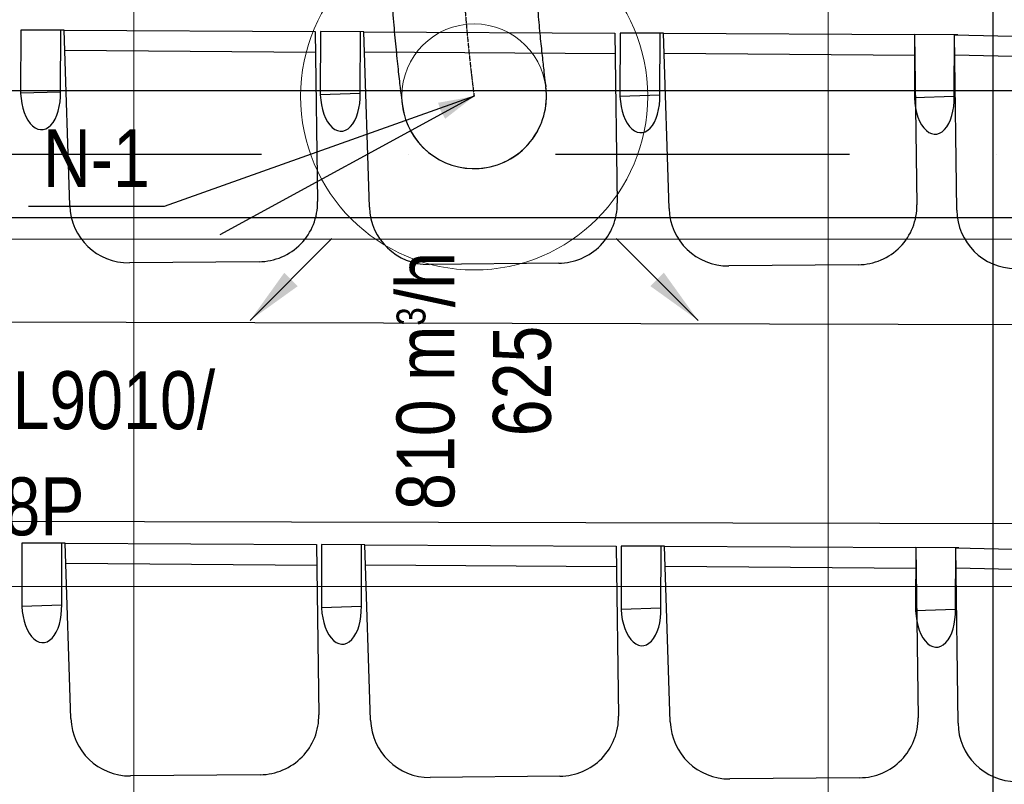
# Model space of a CAD drawing. Header units: millimetres. Extents: x -32221 to 212500, y 31663 to 93766.
# Tile 126 of 256: x 20253 to 21954, y 57771 to 59092. Entities that reach past the tile are written whole.
import ezdxf

# ---------------------------------------------------------------- set-up
doc = ezdxf.new("R2010")
doc.units = ezdxf.units.MM
doc.linetypes.add('DASHDOT', pattern=[1, 0.5, -0.25, 0, -0.25])
doc.linetypes.add('DASHDOTX2', pattern=[50.8, 25.4, -12.7, 0, -12.7])
for name, color, linetype in [('FLUID-N', 7, 'Continuous'), ('FLUID-N-100-ARRGR', 7, 'Continuous'), ('FLUID-N-100-INF', 7, 'Continuous'), ('FLUID-N-100-NUM', 7, 'Continuous'), ('FLUID-N-SYM', 7, 'Continuous'), ('osie', 250, 'Continuous'), ('Sciany', 250, 'Continuous'), ('Wyposazenie', 250, 'Continuous')]:
    doc.layers.add(name, color=color, linetype=linetype)
doc.layers.add('kasetony', color=42, linetype='Continuous', lineweight=5)
doc.layers.add('Nawiewniki', color=5, linetype='Continuous', lineweight=20)
doc.styles.add('FDBES', font='simplex.shx')
doc.styles.get("Standard").update_dxf_attribs({"font": 'ARIALN.TTF'})
doc.linetypes.add('ZIGZAG', pattern='A,0.0001,-0.2,[131,ltypeshp.shx,S=0.2,R=0,X=-0.2,Y=0],-0.4,[131,ltypeshp.shx,S=0.2,R=180,X=0.2,Y=0],-0.2', length=0.8001)
doc.dimstyles.new('FDBES', dxfattribs={"dimscale": 50, "dimtxt": 4, "dimasz": 2.5, "dimexe": 0.8, "dimexo": 2, "dimgap": 1, "dimtad": 1, "dimdsep": 46, "dimtxsty": 'FDBES', "dimcen": 2.5, "dimclrd": 4, "dimclre": 5, "dimadec": 0, "dimazin": 0, "dimtfac": 1, "dimtmove": 0, "dimatfit": 3, "dimfxl": 1, "dimarcsym": 0})

# ---------------------------------------------------------------- blocks, each defined once
blk = doc.blocks.new('*U3750')
at = {"color": 14, "linetype": 'Continuous', "lineweight": -2}
for p, q in [((0, 282.5, -146.1), (0, 282.5, -21.1)), ((0, 282.5, -21.1), (0, 282.5, 103.9))]:
    blk.add_line(p, q, dxfattribs=at)
at = {"color": 14, "linetype": 'Continuous', "lineweight": -2, "extrusion": (-1, -1.82776e-16, -1.70723e-16)}
blk.add_ellipse((0, 0), major_axis=(0, -124.7, 8.9), ratio=1, start_param=0, end_param=1.63169, dxfattribs=at)
at = {"color": 14, "linetype": 'Continuous', "lineweight": -2, "extrusion": (-1, -3.16995e-18, -2.07619e-16)}
blk.add_ellipse((0, 0), major_axis=(0, -16.4, -123.9), ratio=1, start_param=0, end_param=1.509916, dxfattribs=at)
at = {"color": 20, "linetype": 'ZIGZAG', "lineweight": -2, "ltscale": 50}
for points, knots in [([(0, 282.5, 103.9), (0, 274.1, 104), (0, 257.1, 104.1), (0, 224, 105), (0, 184.6, 107.1), (0, 141.6, 110.4), (0, 103.2, 114), (0, 69.2, 117.6), (0, 41, 120.8), (0, 24.9, 122.8), (0, 17.5, 123.8), (0, 16.7, 123.9), (0, 16.4, 123.9)], [0, 0, 0, 0, 25.369482, 50.738963, 101.477927, 152.21689, 202.955854, 253.694817, 304.433781, 355.172744, 380.542226, 405.911707, 405.911707, 405.911707, 405.911707]), ([(0, 282.5, -146.1), (0, 273.5, -146), (0, 255.3, -145.9), (0, 219.5, -145), (0, 176.2, -142.9), (0, 128, -139.4), (0, 84.4, -135.4), (0, 45.8, -131.4), (0, 13.4, -127.7), (0, -5.8, -125.3), (0, -14.7, -124.1), (0, -16, -124), (0, -16.4, -123.9)], [0, 0, 0, 0, 27.194988, 54.389977, 108.779953, 163.16993, 217.559906, 271.949883, 326.33986, 380.729836, 407.924824, 435.119813, 435.119813, 435.119813, 435.119813])]:
    blk.add_open_spline(points, degree=3, knots=knots, dxfattribs=at)
at = {"layer": 'FLUID-N-SYM', "color": 2, "linetype": 'DASHDOT', "lineweight": -3}
blk.add_open_spline([(0, 282.5, -21.1), (0, 213.8, -21.1), (0, 81.7, -10.8), (0, 0), (0, 0)], degree=3, knots=[0, 0, 0, 0, 206.185416, 411.06373, 411.06373, 411.06373, 411.06373], dxfattribs=at)
blk = doc.blocks.new('*U2835')
at = {"color": 0, "insert": (-1134.9, -617.4), "char_height": 100, "width": 1600, "attachment_point": 5, "line_spacing_factor": 1.1}
blk.add_mtext('Smay\\PNS8-R1-Z-625-54-SL9010/ SRt-s-300-g-248P\\P625', dxfattribs=at)
blk.add_mtext('Smay\\PNS8-R1-Z-625-54-SL9010/ SRt-s-300-g-248P\\P625', dxfattribs=at)
blk.add_mtext('Smay\\PNS8-R1-Z-625-54-SL9010/ SRt-s-300-g-248P\\P625', dxfattribs=at)
blk.add_mtext('Smay\\PNS8-R1-Z-625-54-SL9010/ SRt-s-300-g-248P\\P625', dxfattribs=at)
blk.add_mtext('Smay\\PNS8-R1-Z-625-54-SL9010/ SRt-s-300-g-248P\\P625', dxfattribs=at)
blk.add_mtext('Smay\\PNS8-R1-Z-625-54-SL9010/ SRt-s-300-g-248P\\P625', dxfattribs=at)
blk.add_mtext('Smay\\PNS8-R1-Z-625-54-SL9010/ SRt-s-300-g-248P\\P625', dxfattribs=at)
blk.add_mtext('Smay\\PNS8-R1-Z-625-54-SL9010/ SRt-s-300-g-248P\\P625', dxfattribs=at)
blk.add_mtext('Smay\\PNS8-R1-Z-625-54-SL9010/ SRt-s-300-g-248P\\P625', dxfattribs=at)
blk.add_mtext('Smay\\PNS8-R1-Z-625-54-SL9010/ SRt-s-300-g-248P\\P625', dxfattribs=at)
blk.add_mtext('Smay\\PNS8-R1-Z-625-54-SL9010/ SRt-s-300-g-248P\\P625', dxfattribs=at)
blk.add_mtext('Smay\\PNS8-R1-Z-625-54-SL9010/ SRt-s-300-g-248P\\P625', dxfattribs=at)
blk.add_mtext('Smay\\PNS8-R1-Z-625-54-SL9010/ SRt-s-300-g-248P\\P625', dxfattribs=at)
blk.add_mtext('Smay\\PNS8-R1-Z-625-54-SL9010/ SRt-s-300-g-248P\\P625', dxfattribs=at)
blk.add_mtext('Smay\\PNS8-R1-Z-625-54-SL9010/ SRt-s-300-g-248P\\P625', dxfattribs=at)
blk.add_mtext('Smay\\PNS8-R1-Z-625-54-SL9010/ SRt-s-300-g-248P\\P625', dxfattribs=at)
blk.add_mtext('Smay\\PNS8-R1-Z-625-54-SL9010/ SRt-s-300-g-248P\\P625', dxfattribs=at)
blk.add_mtext('Smay\\PNS8-R1-Z-625-54-SL9010/ SRt-s-300-g-248P\\P625', dxfattribs=at)
blk.add_mtext('Smay\\PNS8-R1-Z-625-54-SL9010/ SRt-s-300-g-248P\\P625', dxfattribs=at)
blk.add_mtext('Smay\\PNS8-R1-Z-625-54-SL9010/ SRt-s-300-g-248P\\P625', dxfattribs=at)
blk.add_mtext('Smay\\PNS8-R1-Z-625-54-SL9010/ SRt-s-300-g-248P\\P625', dxfattribs=at)
blk.add_mtext('Smay\\PNS8-R1-Z-625-54-SL9010/ SRt-s-300-g-248P\\P625', dxfattribs=at)
blk.add_mtext('Smay\\PNS8-R1-Z-625-54-SL9010/ SRt-s-300-g-248P\\P625', dxfattribs=at)
blk.add_mtext('Smay\\PNS8-R1-Z-625-54-SL9010/ SRt-s-300-g-248P\\P625', dxfattribs=at)
blk.add_mtext('Smay\\PNS8-R1-Z-625-54-SL9010/ SRt-s-300-g-248P\\P625', dxfattribs=at)
blk.add_mtext('Smay\\PNS8-R1-Z-625-54-SL9010/ SRt-s-300-g-248P\\P625', dxfattribs=at)
blk.add_mtext('Smay\\PNS8-R1-Z-625-54-SL9010/ SRt-s-300-g-248P\\P625', dxfattribs=at)
blk.add_mtext('Smay\\PNS8-R1-Z-625-54-SL9010/ SRt-s-300-g-248P\\P625', dxfattribs=at)
blk.add_mtext('Smay\\PNS8-R1-Z-625-54-SL9010/ SRt-s-300-g-248P\\P625', dxfattribs=at)
at = {"color": 0}
blk.add_leader([(0, 0), (-439.5, -239.1)], dimstyle='FDBES', override={"dimscale": 25, "dimclrd": 0, "dimclre": 0}, dxfattribs=at)
blk.add_leader([(0, 0), (-439.5, -239.1)], dimstyle='FDBES', override={"dimscale": 25, "dimclrd": 0, "dimclre": 0}, dxfattribs=at)
blk.add_leader([(0, 0), (-439.5, -239.1)], dimstyle='FDBES', override={"dimscale": 25, "dimclrd": 0, "dimclre": 0}, dxfattribs=at)
blk.add_leader([(0, 0), (-439.5, -239.1)], dimstyle='FDBES', override={"dimscale": 25, "dimclrd": 0, "dimclre": 0}, dxfattribs=at)
blk.add_leader([(0, 0), (-439.5, -239.1)], dimstyle='FDBES', override={"dimscale": 25, "dimclrd": 0, "dimclre": 0}, dxfattribs=at)
blk.add_leader([(0, 0), (-439.5, -239.1)], dimstyle='FDBES', override={"dimscale": 25, "dimclrd": 0, "dimclre": 0}, dxfattribs=at)
blk.add_leader([(0, 0), (-439.5, -239.1)], dimstyle='FDBES', override={"dimscale": 25, "dimclrd": 0, "dimclre": 0}, dxfattribs=at)
blk.add_leader([(0, 0), (-439.5, -239.1)], dimstyle='FDBES', override={"dimscale": 25, "dimclrd": 0, "dimclre": 0}, dxfattribs=at)
blk.add_leader([(0, 0), (-439.5, -239.1)], dimstyle='FDBES', override={"dimscale": 25, "dimclrd": 0, "dimclre": 0}, dxfattribs=at)
blk.add_leader([(0, 0), (-439.5, -239.1)], dimstyle='FDBES', override={"dimscale": 25, "dimclrd": 0, "dimclre": 0}, dxfattribs=at)
blk.add_leader([(0, 0), (-439.5, -239.1)], dimstyle='FDBES', override={"dimscale": 25, "dimclrd": 0, "dimclre": 0}, dxfattribs=at)
blk.add_leader([(0, 0), (-439.5, -239.1)], dimstyle='FDBES', override={"dimscale": 25, "dimclrd": 0, "dimclre": 0}, dxfattribs=at)
blk.add_leader([(0, 0), (-439.5, -239.1)], dimstyle='FDBES', override={"dimscale": 25, "dimclrd": 0, "dimclre": 0}, dxfattribs=at)
blk.add_leader([(0, 0), (-439.5, -239.1)], dimstyle='FDBES', override={"dimscale": 25, "dimclrd": 0, "dimclre": 0}, dxfattribs=at)
blk.add_leader([(0, 0), (-439.5, -239.1)], dimstyle='FDBES', override={"dimscale": 25, "dimclrd": 0, "dimclre": 0}, dxfattribs=at)
blk.add_leader([(0, 0), (-439.5, -239.1)], dimstyle='FDBES', override={"dimscale": 25, "dimclrd": 0, "dimclre": 0}, dxfattribs=at)
blk.add_leader([(0, 0), (-439.5, -239.1)], dimstyle='FDBES', override={"dimscale": 25, "dimclrd": 0, "dimclre": 0}, dxfattribs=at)
blk.add_leader([(0, 0), (-439.5, -239.1)], dimstyle='FDBES', override={"dimscale": 25, "dimclrd": 0, "dimclre": 0}, dxfattribs=at)
blk.add_leader([(0, 0), (-439.5, -239.1)], dimstyle='FDBES', override={"dimscale": 25, "dimclrd": 0, "dimclre": 0}, dxfattribs=at)
blk.add_leader([(0, 0), (-439.5, -239.1)], dimstyle='FDBES', override={"dimscale": 25, "dimclrd": 0, "dimclre": 0}, dxfattribs=at)
blk.add_leader([(0, 0), (-439.5, -239.1)], dimstyle='FDBES', override={"dimscale": 25, "dimclrd": 0, "dimclre": 0}, dxfattribs=at)
blk.add_leader([(0, 0), (-439.5, -239.1)], dimstyle='FDBES', override={"dimscale": 25, "dimclrd": 0, "dimclre": 0}, dxfattribs=at)
blk.add_leader([(0, 0), (-439.5, -239.1)], dimstyle='FDBES', override={"dimscale": 25, "dimclrd": 0, "dimclre": 0}, dxfattribs=at)
blk.add_leader([(0, 0), (-439.5, -239.1)], dimstyle='FDBES', override={"dimscale": 25, "dimclrd": 0, "dimclre": 0}, dxfattribs=at)
blk.add_leader([(0, 0), (-439.5, -239.1)], dimstyle='FDBES', override={"dimscale": 25, "dimclrd": 0, "dimclre": 0}, dxfattribs=at)
blk.add_leader([(0, 0), (-439.5, -239.1)], dimstyle='FDBES', override={"dimscale": 25, "dimclrd": 0, "dimclre": 0}, dxfattribs=at)
blk.add_leader([(0, 0), (-439.5, -239.1)], dimstyle='FDBES', override={"dimscale": 25, "dimclrd": 0, "dimclre": 0}, dxfattribs=at)
blk.add_leader([(0, 0), (-439.5, -239.1)], dimstyle='FDBES', override={"dimscale": 25, "dimclrd": 0, "dimclre": 0}, dxfattribs=at)
blk.add_leader([(0, 0), (-439.5, -239.1)], dimstyle='FDBES', override={"dimscale": 25, "dimclrd": 0, "dimclre": 0}, dxfattribs=at)
blk = doc.blocks.new('*U2939')
at = {"color": 6}
blk.add_line((-535.4, -190.3), (-770.2, -190.3), dxfattribs=at)
blk.add_line((-535.4, -190.3), (-770.2, -190.3), dxfattribs=at)
blk.add_line((-535.4, -190.3), (-770.2, -190.3), dxfattribs=at)
blk.add_line((-535.4, -190.3), (-770.2, -190.3), dxfattribs=at)
blk.add_line((-535.4, -190.3), (-770.2, -190.3), dxfattribs=at)
blk.add_line((-535.4, -190.3), (-770.2, -190.3), dxfattribs=at)
blk.add_line((-535.4, -190.3), (-770.2, -190.3), dxfattribs=at)
blk.add_line((-535.4, -190.3), (-770.2, -190.3), dxfattribs=at)
blk.add_line((-535.4, -190.3), (-770.2, -190.3), dxfattribs=at)
blk.add_line((-535.4, -190.3), (-770.2, -190.3), dxfattribs=at)
blk.add_line((-535.4, -190.3), (-770.2, -190.3), dxfattribs=at)
blk.add_line((-535.4, -190.3), (-770.2, -190.3), dxfattribs=at)
blk.add_line((-535.4, -190.3), (-770.2, -190.3), dxfattribs=at)
blk.add_line((-535.4, -190.3), (-770.2, -190.3), dxfattribs=at)
blk.add_line((-535.4, -190.3), (-770.2, -190.3), dxfattribs=at)
blk.add_line((-535.4, -190.3), (-770.2, -190.3), dxfattribs=at)
blk.add_line((-535.4, -190.3), (-770.2, -190.3), dxfattribs=at)
blk.add_line((-535.4, -190.3), (-770.2, -190.3), dxfattribs=at)
blk.add_line((-535.4, -190.3), (-770.2, -190.3), dxfattribs=at)
blk.add_line((-535.4, -190.3), (-770.2, -190.3), dxfattribs=at)
blk.add_line((-535.4, -190.3), (-770.2, -190.3), dxfattribs=at)
blk.add_line((-535.4, -190.3), (-770.2, -190.3), dxfattribs=at)
blk.add_line((-535.4, -190.3), (-770.2, -190.3), dxfattribs=at)
blk.add_line((-535.4, -190.3), (-770.2, -190.3), dxfattribs=at)
blk.add_line((-535.4, -190.3), (-770.2, -190.3), dxfattribs=at)
blk.add_line((-535.4, -190.3), (-770.2, -190.3), dxfattribs=at)
blk.add_line((-535.4, -190.3), (-770.2, -190.3), dxfattribs=at)
blk.add_line((-535.4, -190.3), (-770.2, -190.3), dxfattribs=at)
at = {"color": 0, "insert": (-652.8, -190.3), "char_height": 100, "attachment_point": 5}
blk.add_mtext('N-1\\P ', dxfattribs=at)
blk.add_mtext('N-1\\P ', dxfattribs=at)
blk.add_mtext('N-1\\P ', dxfattribs=at)
blk.add_mtext('N-1\\P ', dxfattribs=at)
blk.add_mtext('N-1\\P ', dxfattribs=at)
blk.add_mtext('N-1\\P ', dxfattribs=at)
blk.add_mtext('N-1\\P ', dxfattribs=at)
blk.add_mtext('N-1\\P ', dxfattribs=at)
blk.add_mtext('N-1\\P ', dxfattribs=at)
blk.add_mtext('N-1\\P ', dxfattribs=at)
blk.add_mtext('N-1\\P ', dxfattribs=at)
blk.add_mtext('N-1\\P ', dxfattribs=at)
blk.add_mtext('N-1\\P ', dxfattribs=at)
blk.add_mtext('N-1\\P ', dxfattribs=at)
blk.add_mtext('N-1\\P ', dxfattribs=at)
blk.add_mtext('N-1\\P ', dxfattribs=at)
blk.add_mtext('N-1\\P ', dxfattribs=at)
blk.add_mtext('N-1\\P ', dxfattribs=at)
blk.add_mtext('N-1\\P ', dxfattribs=at)
blk.add_mtext('N-1\\P ', dxfattribs=at)
blk.add_mtext('N-1\\P ', dxfattribs=at)
blk.add_mtext('N-1\\P ', dxfattribs=at)
blk.add_mtext('N-1\\P ', dxfattribs=at)
blk.add_mtext('N-1\\P ', dxfattribs=at)
blk.add_mtext('N-1\\P ', dxfattribs=at)
blk.add_mtext('N-1\\P ', dxfattribs=at)
blk.add_mtext('N-1\\P ', dxfattribs=at)
blk.add_mtext('N-1\\P ', dxfattribs=at)
blk.add_leader([(0, 0), (-535.4, -190.3)], dimstyle='FDBES', override={"dimscale": 25, "dimclrd": 256, "dimclre": 256})
blk.add_leader([(0, 0), (-535.4, -190.3)], dimstyle='FDBES', override={"dimscale": 25, "dimclrd": 256, "dimclre": 256})
blk.add_leader([(0, 0), (-535.4, -190.3)], dimstyle='FDBES', override={"dimscale": 25, "dimclrd": 256, "dimclre": 256})
blk.add_leader([(0, 0), (-535.4, -190.3)], dimstyle='FDBES', override={"dimscale": 25, "dimclrd": 256, "dimclre": 256})
blk.add_leader([(0, 0), (-535.4, -190.3)], dimstyle='FDBES', override={"dimscale": 25, "dimclrd": 256, "dimclre": 256})
blk.add_leader([(0, 0), (-535.4, -190.3)], dimstyle='FDBES', override={"dimscale": 25, "dimclrd": 256, "dimclre": 256})
blk.add_leader([(0, 0), (-535.4, -190.3)], dimstyle='FDBES', override={"dimscale": 25, "dimclrd": 256, "dimclre": 256})
blk.add_leader([(0, 0), (-535.4, -190.3)], dimstyle='FDBES', override={"dimscale": 25, "dimclrd": 256, "dimclre": 256})
blk.add_leader([(0, 0), (-535.4, -190.3)], dimstyle='FDBES', override={"dimscale": 25, "dimclrd": 256, "dimclre": 256})
blk.add_leader([(0, 0), (-535.4, -190.3)], dimstyle='FDBES', override={"dimscale": 25, "dimclrd": 256, "dimclre": 256})
blk.add_leader([(0, 0), (-535.4, -190.3)], dimstyle='FDBES', override={"dimscale": 25, "dimclrd": 256, "dimclre": 256})
blk.add_leader([(0, 0), (-535.4, -190.3)], dimstyle='FDBES', override={"dimscale": 25, "dimclrd": 256, "dimclre": 256})
blk.add_leader([(0, 0), (-535.4, -190.3)], dimstyle='FDBES', override={"dimscale": 25, "dimclrd": 256, "dimclre": 256})
blk.add_leader([(0, 0), (-535.4, -190.3)], dimstyle='FDBES', override={"dimscale": 25, "dimclrd": 256, "dimclre": 256})
blk.add_leader([(0, 0), (-535.4, -190.3)], dimstyle='FDBES', override={"dimscale": 25, "dimclrd": 256, "dimclre": 256})
blk.add_leader([(0, 0), (-535.4, -190.3)], dimstyle='FDBES', override={"dimscale": 25, "dimclrd": 256, "dimclre": 256})
blk.add_leader([(0, 0), (-535.4, -190.3)], dimstyle='FDBES', override={"dimscale": 25, "dimclrd": 256, "dimclre": 256})
blk.add_leader([(0, 0), (-535.4, -190.3)], dimstyle='FDBES', override={"dimscale": 25, "dimclrd": 256, "dimclre": 256})
blk.add_leader([(0, 0), (-535.4, -190.3)], dimstyle='FDBES', override={"dimscale": 25, "dimclrd": 256, "dimclre": 256})
blk.add_leader([(0, 0), (-535.4, -190.3)], dimstyle='FDBES', override={"dimscale": 25, "dimclrd": 256, "dimclre": 256})
blk.add_leader([(0, 0), (-535.4, -190.3)], dimstyle='FDBES', override={"dimscale": 25, "dimclrd": 256, "dimclre": 256})
blk.add_leader([(0, 0), (-535.4, -190.3)], dimstyle='FDBES', override={"dimscale": 25, "dimclrd": 256, "dimclre": 256})
blk.add_leader([(0, 0), (-535.4, -190.3)], dimstyle='FDBES', override={"dimscale": 25, "dimclrd": 256, "dimclre": 256})
blk.add_leader([(0, 0), (-535.4, -190.3)], dimstyle='FDBES', override={"dimscale": 25, "dimclrd": 256, "dimclre": 256})
blk.add_leader([(0, 0), (-535.4, -190.3)], dimstyle='FDBES', override={"dimscale": 25, "dimclrd": 256, "dimclre": 256})
blk.add_leader([(0, 0), (-535.4, -190.3)], dimstyle='FDBES', override={"dimscale": 25, "dimclrd": 256, "dimclre": 256})
blk.add_leader([(0, 0), (-535.4, -190.3)], dimstyle='FDBES', override={"dimscale": 25, "dimclrd": 256, "dimclre": 256})
blk.add_leader([(0, 0), (-535.4, -190.3)], dimstyle='FDBES', override={"dimscale": 25, "dimclrd": 256, "dimclre": 256})
blk = doc.blocks.new('*U3776')
at = {"color": 0}
blk.add_leader([(-141.4, -141.4), (0, 0)], dimstyle='FDBES', override={"dimscale": 40, "dimclrd": 0}, dxfattribs=at)
blk.add_leader([(-141.4, -141.4), (0, 0)], dimstyle='FDBES', override={"dimscale": 40, "dimclrd": 0}, dxfattribs=at)
blk.add_leader([(-141.4, -141.4), (0, 0)], dimstyle='FDBES', override={"dimscale": 40, "dimclrd": 0}, dxfattribs=at)
blk.add_leader([(-141.4, -141.4), (0, 0)], dimstyle='FDBES', override={"dimscale": 40, "dimclrd": 0}, dxfattribs=at)
blk.add_leader([(-141.4, -141.4), (0, 0)], dimstyle='FDBES', override={"dimscale": 40, "dimclrd": 0}, dxfattribs=at)
blk.add_leader([(-141.4, -141.4), (0, 0)], dimstyle='FDBES', override={"dimscale": 40, "dimclrd": 0}, dxfattribs=at)
blk.add_leader([(-141.4, -141.4), (0, 0)], dimstyle='FDBES', override={"dimscale": 40, "dimclrd": 0}, dxfattribs=at)
blk.add_leader([(-141.4, -141.4), (0, 0)], dimstyle='FDBES', override={"dimscale": 40, "dimclrd": 0}, dxfattribs=at)
blk = doc.blocks.new('*U3778')
at = {"color": 0}
blk.add_leader([(-141.4, 141.4), (0, 0)], dimstyle='FDBES', override={"dimscale": 40, "dimclrd": 0}, dxfattribs=at)
blk.add_leader([(-141.4, 141.4), (0, 0)], dimstyle='FDBES', override={"dimscale": 40, "dimclrd": 0}, dxfattribs=at)
blk.add_leader([(-141.4, 141.4), (0, 0)], dimstyle='FDBES', override={"dimscale": 40, "dimclrd": 0}, dxfattribs=at)
blk.add_leader([(-141.4, 141.4), (0, 0)], dimstyle='FDBES', override={"dimscale": 40, "dimclrd": 0}, dxfattribs=at)
blk.add_leader([(-141.4, 141.4), (0, 0)], dimstyle='FDBES', override={"dimscale": 40, "dimclrd": 0}, dxfattribs=at)
blk.add_leader([(-141.4, 141.4), (0, 0)], dimstyle='FDBES', override={"dimscale": 40, "dimclrd": 0}, dxfattribs=at)
blk.add_leader([(-141.4, 141.4), (0, 0)], dimstyle='FDBES', override={"dimscale": 40, "dimclrd": 0}, dxfattribs=at)
blk.add_leader([(-141.4, 141.4), (0, 0)], dimstyle='FDBES', override={"dimscale": 40, "dimclrd": 0}, dxfattribs=at)

msp = doc.modelspace()

# ---------------------------------------------------------------- linework, layer by layer
at = {"layer": 'kasetony'}
for p, q in [((20450.147, 58712.853), (20450.147, 59312.853)), ((20450.147, 59312.853), (20450.147, 58712.853)), ((21650.147, 58712.853), (21650.147, 59312.853)), ((21650.147, 59312.853), (21650.147, 58712.853)), ((19250.147, 58712.853), (20450.147, 58712.853)), ((20450.147, 58712.853), (19250.147, 58712.853)), ((20450.147, 58712.853), (21650.147, 58712.853)), ((20450.147, 58112.853), (20450.147, 58712.853)), ((20450.147, 58712.853), (20450.147, 58112.853)), ((21650.147, 58712.853), (20450.147, 58712.853)), ((21650.147, 58712.853), (22850.147, 58712.853)), ((21650.147, 58112.853), (21650.147, 58712.853)), ((21650.147, 58712.853), (21650.147, 58112.853)), ((22850.147, 58712.853), (21650.147, 58712.853)), ((19250.147, 58112.853), (20450.147, 58112.853)), ((20450.147, 58112.853), (19250.147, 58112.853)), ((20450.147, 58112.853), (21650.147, 58112.853)), ((20450.147, 57512.853), (20450.147, 58112.853)), ((20450.147, 58112.853), (20450.147, 57512.853)), ((21650.147, 58112.853), (20450.147, 58112.853)), ((21650.147, 58112.853), (22850.147, 58112.853)), ((21650.147, 57512.853), (21650.147, 58112.853)), ((21650.147, 58112.853), (21650.147, 57512.853)), ((22850.147, 58112.853), (21650.147, 58112.853))]:
    msp.add_line(p, q, dxfattribs=at)
at = {"layer": 'Nawiewniki'}
for radius in [300, 125]:
    msp.add_circle((21038.098, 58959.706), radius, dxfattribs=at)
at = {"layer": 'osie'}
for p, q in [((21934.679, 64401.551), (21934.679, 32871.067)), ((16098.378, 58969.721), (26731.382, 58969.721)), ((26701.675, 58749.721), (16098.203, 58749.721))]:
    msp.add_line(p, q, dxfattribs=at)
at = {"layer": 'osie', "linetype": 'DASHDOTX2', "ltscale": 20}
msp.add_line((16098.29, 58859.721), (26716.528, 58859.721), dxfattribs=at)
at = {"layer": 'Sciany'}
msp.add_line((22854.389, 58218.936), (16191.823, 58234.628), dxfattribs=at)
at = {"layer": 'Wyposazenie'}
for p, q in [((20254.473, 59074.084), (20254.319, 58965.376)), ((20254.473, 59074.084), (20254.319, 58965.376)), ((20323.641, 59073.735), (20254.473, 59074.084)), ((20329.302, 59073.706), (20254.473, 59074.084)), ((20323.105, 58967.599), (20323.641, 59073.735)), ((20323.105, 58967.599), (20323.641, 59073.735)), ((20329.302, 59073.706), (20763.319, 59071.514)), ((20339.089, 58770.827), (20329.302, 59073.706)), ((20763.319, 59071.514), (20767.623, 58777.696)), ((20772.384, 59071.469), (20772.23, 58962.761)), ((20772.384, 59071.469), (20772.23, 58962.761)), ((20841.552, 59071.119), (20772.384, 59071.469)), ((20847.213, 59071.091), (20772.384, 59071.469)), ((20841.016, 58964.983), (20841.552, 59071.119)), ((20841.016, 58964.983), (20841.552, 59071.119)), ((20847.213, 59071.091), (21281.23, 59068.899)), ((20857, 58768.211), (20847.213, 59071.091)), ((21281.23, 59068.899), (21285.534, 58775.08)), ((21290.295, 59068.853), (21290.141, 58960.145)), ((21290.295, 59068.853), (21290.141, 58960.145)), ((21359.463, 59068.504), (21290.295, 59068.853)), ((21365.124, 59068.475), (21290.295, 59068.853)), ((21358.927, 58962.368), (21359.463, 59068.504)), ((21358.927, 58962.368), (21359.463, 59068.504)), ((21365.124, 59068.475), (21799.14, 59066.283)), ((21374.911, 58765.596), (21365.124, 59068.475)), ((21799.14, 59066.283), (21798.986, 58957.575)), ((21799.14, 59066.283), (21798.986, 58957.575)), ((21799.14, 59066.283), (21803.445, 58772.465)), ((21868.308, 59065.934), (21799.14, 59066.283)), ((21873.969, 59065.905), (21799.14, 59066.283)), ((21867.772, 58959.798), (21868.308, 59065.934)), ((21867.772, 58959.798), (21868.308, 59065.934)), ((21868.308, 59065.934), (22302.202, 59055.391)), ((21872.265, 58762.922), (21868.308, 59065.934)), ((20330.582, 59039.284), (20763.837, 59036.154)), ((20848.493, 59036.669), (21281.748, 59033.538)), ((21366.403, 59034.053), (21799.658, 59030.923)), ((21868.925, 59031.494), (22302.039, 59020.027)), ((20254.319, 58965.376), (20323.105, 58967.599)), ((20254.319, 58965.376), (20323.105, 58967.599)), ((20772.23, 58962.761), (20841.016, 58964.983)), ((20772.23, 58962.761), (20841.016, 58964.983)), ((21290.141, 58960.145), (21358.927, 58962.368)), ((21290.141, 58960.145), (21358.927, 58962.368)), ((21798.986, 58957.575), (21867.772, 58959.798)), ((21798.986, 58957.575), (21867.772, 58959.798)), ((20666.346, 58673.971), (20442.212, 58671.901)), ((21184.257, 58671.355), (20960.123, 58669.286)), ((21702.168, 58668.74), (21478.033, 58666.67)), ((22866.698, 58563.143), (17671.337, 58575.38)), ((20256.61, 58187.928), (20256.456, 58079.22)), ((20256.61, 58187.928), (20256.456, 58079.22)), ((20325.777, 58187.579), (20256.61, 58187.928)), ((20331.439, 58187.55), (20256.61, 58187.928)), ((20325.241, 58081.443), (20325.777, 58187.579)), ((20325.241, 58081.443), (20325.777, 58187.579)), ((20331.439, 58187.55), (20765.455, 58185.358)), ((20341.226, 57884.671), (20331.439, 58187.55)), ((20765.455, 58185.358), (20769.76, 57891.54)), ((20774.521, 58185.313), (20774.367, 58076.605)), ((20774.521, 58185.313), (20774.367, 58076.605)), ((20843.688, 58184.963), (20774.521, 58185.313)), ((20849.35, 58184.935), (20774.521, 58185.313)), ((20843.152, 58078.827), (20843.688, 58184.963)), ((20843.152, 58078.827), (20843.688, 58184.963)), ((20849.35, 58184.935), (21283.366, 58182.743)), ((20859.137, 57882.055), (20849.35, 58184.935)), ((21283.366, 58182.743), (21287.67, 57888.924)), ((21292.432, 58182.697), (21292.277, 58073.989)), ((21292.432, 58182.697), (21292.277, 58073.989)), ((21361.599, 58182.348), (21292.432, 58182.697)), ((21367.26, 58182.319), (21292.432, 58182.697)), ((21361.063, 58076.212), (21361.599, 58182.348)), ((21361.063, 58076.212), (21361.599, 58182.348)), ((21367.26, 58182.319), (21801.277, 58180.127)), ((21377.048, 57879.44), (21367.26, 58182.319)), ((21801.277, 58180.127), (21801.123, 58071.419)), ((21801.277, 58180.127), (21801.123, 58071.419)), ((21801.277, 58180.127), (21805.581, 57886.309)), ((21870.445, 58179.778), (21801.277, 58180.127)), ((21876.106, 58179.749), (21801.277, 58180.127)), ((21869.909, 58073.642), (21870.445, 58179.778)), ((21869.909, 58073.642), (21870.445, 58179.778)), ((21870.445, 58179.778), (22304.339, 58169.235)), ((21874.402, 57876.766), (21870.445, 58179.778)), ((20332.718, 58153.128), (20765.973, 58149.998)), ((20850.629, 58150.513), (21283.884, 58147.382)), ((21368.54, 58147.897), (21801.795, 58144.767)), ((21871.062, 58145.338), (22304.176, 58133.871)), ((20256.456, 58079.22), (20325.241, 58081.443)), ((20256.456, 58079.22), (20325.241, 58081.443)), ((20774.367, 58076.605), (20843.152, 58078.827)), ((20774.367, 58076.605), (20843.152, 58078.827)), ((21292.277, 58073.989), (21361.063, 58076.212)), ((21292.277, 58073.989), (21361.063, 58076.212)), ((21801.123, 58071.419), (21869.909, 58073.642)), ((21801.123, 58071.419), (21869.909, 58073.642)), ((20668.483, 57787.815), (20444.348, 57785.745)), ((21186.394, 57785.199), (20962.259, 57783.13)), ((21704.305, 57782.584), (21480.17, 57780.514))]:
    msp.add_line(p, q, dxfattribs=at)
for centre, start, end in [((20441.268, 58774.129), 181.850846, 270.529054), ((20665.402, 58776.198), 270.529054, 0.839276), ((20959.179, 58771.513), 181.850846, 270.529054), ((21183.313, 58773.583), 270.529054, 0.839276), ((21477.089, 58768.897), 181.850846, 270.529054), ((21701.224, 58770.967), 270.529054, 0.839276), ((21974.488, 58764.257), 180.748252, 269.42646), ((20443.404, 57887.973), 181.850846, 270.529054), ((20667.539, 57890.042), 270.529054, 0.839276), ((20961.315, 57885.357), 181.850846, 270.529054), ((21185.45, 57887.427), 270.529054, 0.839276), ((21479.226, 57882.741), 181.850846, 270.529054), ((21703.361, 57884.811), 270.529054, 0.839276), ((21976.625, 57878.101), 180.748252, 269.42646)]:
    msp.add_arc(centre, 102.232, start, end, dxfattribs=at)
for centre in [(20288.712, 58966.488), (20288.712, 58966.488), (20806.623, 58963.872), (20806.623, 58963.872), (21324.534, 58961.256), (21324.534, 58961.256), (21833.379, 58958.687), (21833.379, 58958.687), (20290.849, 58080.332), (20290.849, 58080.332), (20808.759, 58077.716), (20808.759, 58077.716), (21326.67, 58075.1), (21326.67, 58075.1), (21835.516, 58072.531), (21835.516, 58072.531)]:
    msp.add_ellipse(centre, major_axis=(-2.082, 64.439), ratio=0.53373009, start_param=1.44454642, end_param=4.71238898, dxfattribs=at)

# ---------------------------------------------------------------- block references
at = {"layer": 'FLUID-N', "color": 5, "linetype": 'Continuous', "extrusion": (1, 0, -1.83697e-16), "rotation": 270}
msp.add_blockref('*U3750', (58959.73, 7063, 21038.055), dxfattribs=at)
at = {"layer": 'FLUID-N-100-ARRGR', "rotation": 89.99999999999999}
for name, p in [('*U3778', (20792.344, 58714.019, 6603)), ('*U3776', (21283.765, 58714.019, 6603))]:
    msp.add_blockref(name, p, dxfattribs=at)
at = {"layer": 'FLUID-N-100-INF', "linetype": 'ByBlock'}
msp.add_blockref('*U2835', (21038.055, 58959.73, 6623), dxfattribs=at)
at = {"layer": 'FLUID-N-100-NUM', "linetype": 'ByBlock'}
msp.add_blockref('*U2939', (21038.055, 58959.73, 6623), dxfattribs=at)

# ---------------------------------------------------------------- texts
at = {"layer": 'FLUID-N-100-ARRGR', "color": 0, "insert": (21038.055, 58467.938, 6603), "char_height": 100, "attachment_point": 5, "rotation": 90}
msp.add_mtext('810 m{\\A2;\\H0.5x;3}/h\\P625', dxfattribs=at)

doc.saveas('drawing.dxf')
